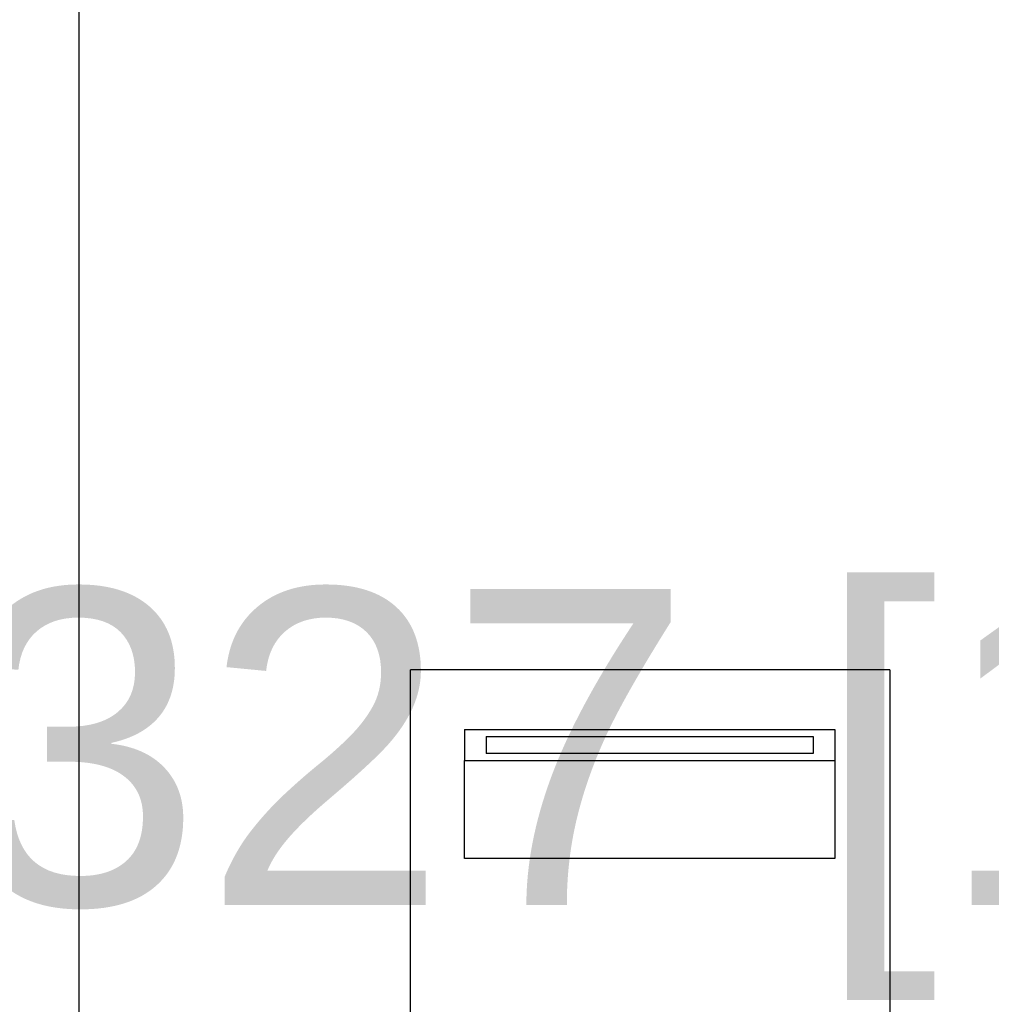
# Model space of a CAD drawing. Header units: millimetres. Extents: x 3351592 to 3400404, y -498420 to -470360.
# Tile 30 of 43: x 3359574 to 3359814, y -482032 to -481789. Entities that reach past the tile are written whole.
import ezdxf

# ---------------------------------------------------------------- set-up
doc = ezdxf.new("R2010")
doc.units = ezdxf.units.MM
doc.header["$LTSCALE"] = 3
doc.header["$MEASUREMENT"] = 0
doc.header["$PDMODE"] = 3
doc.header["$PDSIZE"] = -1
doc.layers.get('0').update_dxf_attribs({"linetype": 'CONTINUOUS'})
doc.layers.get('Defpoints').update_dxf_attribs({"linetype": 'CONTINUOUS'})
doc.layers.add('ELECTRICAL', color=7, linetype='CONTINUOUS')
doc.layers.add('Equipment', color=5, linetype='CONTINUOUS')
doc.styles.get("Standard").update_dxf_attribs({"font": 'arial.ttf'})
doc.dimstyles.new('TFS-Dim', dxfattribs={"dimtxt": 78, "dimasz": 20, "dimexe": 25, "dimexo": 25, "dimgap": 5, "dimtad": 0, "dimdec": 0, "dimzin": 0, "dimdsep": 46, "dimtxsty": 'Standard', "dimcen": 0.09, "dimclrd": 251, "dimclre": 251, "dimclrt": 251, "dimadec": 0, "dimazin": 0, "dimtfac": 1, "dimtdec": 0, "dimtofl": 0, "dimtmove": 0, "dimatfit": 3, "dimldrblk": 'DOT', "dimfxl": 0, "dimtolj": 1, "dimtzin": 0, "dimlwd": -1, "dimlwe": -1, "dimarcsym": 0})

# ---------------------------------------------------------------- blocks, each defined once
blk = doc.blocks.new('A$C80eb0365')
at = {"layer": 'Equipment'}
for p, q in [((0, 108.33), (0, 0)), ((82.64, 0), (82.64, 108.33)), ((73.18, 32.5), (9.32, 32.5)), ((9.32, 32.5), (9.32, 15.62)), ((73.18, 15.62), (73.18, 32.5)), ((9.32, 10.32), (9.32, 15.62)), ((9.32, 15.62), (73.18, 15.62)), ((73.18, 10.32), (73.18, 15.62)), ((13.06, 11.51), (13.06, 14.43)), ((69.44, 14.43), (13.06, 14.43)), ((69.44, 11.51), (69.44, 14.43)), ((9.32, 10.32), (73.18, 10.32)), ((13.06, 11.51), (69.44, 11.51)), ((82.64, 0), (0, 0))]:
    blk.add_line(p, q, dxfattribs=at)
blk = doc.blocks.new('*D225')
at = {"layer": 'Defpoints', "color": 0, "ltscale": 3}
for p in [(3360288.62, -482174.4), (3360288.62, -482340.51), (3359961.78, -482401.1)]:
    blk.add_point(p, dxfattribs=at)
at = {"layer": 'ELECTRICAL', "color": 251, "ltscale": 3}
for p, q in [((3360057.3, -481980.4), (3360047.3, -481980.4)), ((3360125.2, -482174.4), (3360057.3, -481980.4)), ((3359961.78, -482376.1), (3359961.78, -482149.4)), ((3360288.62, -482315.51), (3360288.62, -482149.4)), ((3359981.78, -482174.4), (3360268.62, -482174.4))]:
    blk.add_line(p, q, dxfattribs=at)
for points in [[(3359981.78, -482171.07), (3359981.78, -482177.74), (3359961.78, -482174.4)], [(3360268.62, -482171.07), (3360268.62, -482177.74), (3360288.62, -482174.4)]]:
    blk.add_solid(points, dxfattribs=at)
at = {"layer": 'ELECTRICAL', "color": 251, "ltscale": 3, "insert": (3359803.33, -481980.4), "char_height": 78, "attachment_point": 5}
blk.add_mtext('\\A1;327 [1\'-1"]', dxfattribs=at)
blk = doc.blocks.new('_Dot')
at = {"color": 0, "linetype": 'ByBlock', "lineweight": -2}
blk.add_line((-0.5, 0), (-1, 0), dxfattribs=at)
at = {"color": 0, "linetype": 'ByBlock', "lineweight": 0, "const_width": 0.5}
blk.add_lwpolyline([(-0.25, 0, 1), (0.25, 0, 1)], format="xyb", close=True, dxfattribs=at)

msp = doc.modelspace()

# ---------------------------------------------------------------- linework, layer by layer
at = {"layer": 'Equipment', "color": 32, "lineweight": -3}
msp.add_lwpolyline([(3359588.62, -481735.04), (3360288.62, -481735.04), (3360288.62, -482560.04), (3359588.62, -482560.04)], close=True, dxfattribs=at)

# ---------------------------------------------------------------- block references
at = {"layer": 'Equipment', "xscale": -1.433887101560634, "yscale": 1.433887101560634, "zscale": 1.433887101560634, "rotation": 180}
msp.add_blockref('A$C80eb0365', (3359670.51, -481949.55), dxfattribs=at)

# ---------------------------------------------------------------- dimensions: what is measured, and where the dimension line sits
at = {"layer": 'ELECTRICAL', "color": 1, "ltscale": 3}
dim = msp.add_linear_dim(base=(3360288.62, -482174.4), p1=(3359961.78, -482401.1), p2=(3360288.62, -482340.51), dimstyle='TFS-Dim', override={"dimtmove": 1}, dxfattribs=at)
dim.commit()
dim.dimension.update_dxf_attribs({"geometry": '*D225', "text_midpoint": (3360042.3, -481980.4), "dimtype": 160})

doc.saveas('drawing.dxf')
